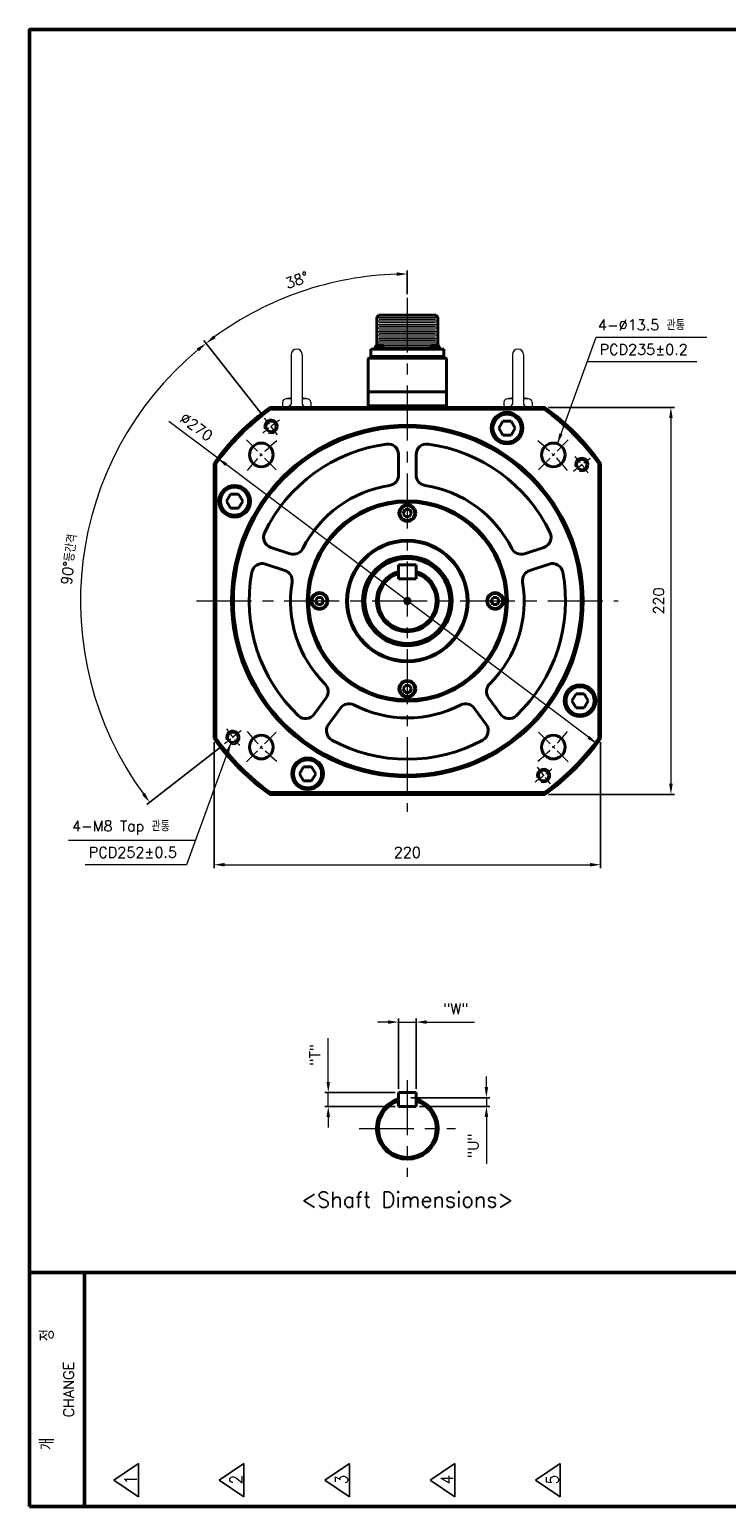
# Model space of a CAD drawing. Header units: inches. Extents: x 0 to 1188, y 0 to 840.
# Tile 1 of 4: x 0 to 397, y 0 to 840. Entities that reach past the tile are written whole.
import ezdxf

# ---------------------------------------------------------------- set-up
doc = ezdxf.new("R2010")
doc.units = ezdxf.units.IN
doc.header["$LTSCALE"] = 0.25
doc.linetypes.add('CENTER', pattern=[2, 1.25, -0.25, 0.25, -0.25])
doc.layers.get('0').update_dxf_attribs({"lineweight": 35})
doc.styles.add('GSG1', font='romans.shx', dxfattribs={"bigfont": 'GSG1.shx'})
doc.dimstyles.new('도면 치수', dxfattribs={"dimscale": 0, "dimtxt": 6, "dimasz": 6, "dimexe": 2, "dimexo": 2, "dimgap": 4, "dimtad": 1, "dimdec": 8, "dimdsep": 46, "dimtxsty": 'GSG1', "dimcen": 0, "dimclrd": 3, "dimclre": 3, "dimclrt": 2, "dimadec": 5, "dimazin": 2, "dimtfac": 1, "dimtdec": 8, "dimtmove": 0, "dimatfit": 2, "dimfxl": 0, "dimtolj": 1, "dimtzin": 0, "dimlwd": 15, "dimarcsym": 0})

# ---------------------------------------------------------------- blocks, each defined once
blk = doc.blocks.new('*D12')
at = {"color": 3, "lineweight": 15, "ltscale": 0.5}
for p, q in [((170, 241.5), (170, 266.36)), ((170, 227.5), (170, 235.5)), ((170, 221.5), (170, 215.5))]:
    blk.add_line(p, q, dxfattribs=at)
at = {"color": 3, "lineweight": -2, "ltscale": 0.5}
for p, q in [((208, 235.5), (168, 235.5)), ((208, 227.5), (168, 227.5))]:
    blk.add_line(p, q, dxfattribs=at)
at = {"color": 3, "lineweight": 15, "ltscale": 0.5}
for points in [[(169, 241.5), (171, 241.5), (170, 235.5)], [(169, 221.5), (171, 221.5), (170, 227.5)]]:
    blk.add_solid(points, dxfattribs=at)
at = {"color": 2, "lineweight": 15, "ltscale": 0.5, "insert": (162.43, 256.93), "char_height": 6, "attachment_point": 5, "rotation": 90, "style": 'GSG1'}
blk.add_mtext('\\A1;"T"', dxfattribs=at)
blk = doc.blocks.new('*D13')
at = {"color": 3, "lineweight": -2, "ltscale": 0.5}
for p, q in [((210, 237.5), (210, 277.5)), ((220, 237.5), (220, 277.5))]:
    blk.add_line(p, q, dxfattribs=at)
at = {"color": 3, "lineweight": 15, "ltscale": 0.5}
for p, q in [((204, 275.5), (198, 275.5)), ((210, 275.5), (220, 275.5)), ((226, 275.5), (253.14, 275.5))]:
    blk.add_line(p, q, dxfattribs=at)
for points in [[(204, 276.5), (204, 274.5), (210, 275.5)], [(226, 276.5), (226, 274.5), (220, 275.5)]]:
    blk.add_solid(points, dxfattribs=at)
at = {"color": 2, "lineweight": 15, "ltscale": 0.5, "insert": (242.57, 283.07), "char_height": 6, "attachment_point": 5, "style": 'GSG1'}
blk.add_mtext('\\A1;"W"', dxfattribs=at)
blk = doc.blocks.new('*D14')
at = {"color": 3, "lineweight": 15, "ltscale": 0.5}
for p, q in [((260, 238.5), (260, 244.5)), ((260, 232.5), (260, 227.5)), ((260, 221.5), (260, 194.93))]:
    blk.add_line(p, q, dxfattribs=at)
at = {"color": 3, "lineweight": -2, "ltscale": 0.5}
for p, q in [((217, 232.5), (262, 232.5)), ((222, 227.5), (262, 227.5))]:
    blk.add_line(p, q, dxfattribs=at)
at = {"color": 3, "lineweight": 15, "ltscale": 0.5}
for points in [[(259, 238.5), (261, 238.5), (260, 232.5)], [(259, 221.5), (261, 221.5), (260, 227.5)]]:
    blk.add_solid(points, dxfattribs=at)
at = {"color": 2, "lineweight": 15, "ltscale": 0.5, "insert": (252.43, 205.21), "char_height": 6, "attachment_point": 5, "rotation": 90, "style": 'GSG1'}
blk.add_mtext('\\A1;"U"', dxfattribs=at)
blk = doc.blocks.new('*D15')
at = {"color": 3, "lineweight": -2, "ltscale": 0.5}
for p, q in [((295.26, 625), (367, 625)), ((295.26, 405), (367, 405))]:
    blk.add_line(p, q, dxfattribs=at)
at = {"color": 3, "lineweight": 15, "ltscale": 0.5}
blk.add_line((365, 619), (365, 411), dxfattribs=at)
for points in [[(364, 619), (366, 619), (365, 625)], [(364, 411), (366, 411), (365, 405)]]:
    blk.add_solid(points, dxfattribs=at)
at = {"color": 2, "lineweight": 15, "ltscale": 0.5, "insert": (358, 515), "char_height": 6, "attachment_point": 5, "rotation": 90, "style": 'GSG1'}
blk.add_mtext('\\A1;220', dxfattribs=at)
blk = doc.blocks.new('*D16')
at = {"color": 3, "lineweight": -2, "ltscale": 0.5}
for p, q in [((105, 434.74), (105, 363)), ((325, 434.74), (325, 363))]:
    blk.add_line(p, q, dxfattribs=at)
at = {"color": 3, "lineweight": 15, "ltscale": 0.5}
blk.add_line((111, 365), (319, 365), dxfattribs=at)
for points in [[(111, 366), (111, 364), (105, 365)], [(319, 366), (319, 364), (325, 365)]]:
    blk.add_solid(points, dxfattribs=at)
at = {"color": 2, "lineweight": 15, "ltscale": 0.5, "insert": (215, 372), "char_height": 6, "attachment_point": 5, "style": 'GSG1'}
blk.add_mtext('\\A1;220', dxfattribs=at)
blk = doc.blocks.new('*D17')
at = {"color": 3, "lineweight": -2, "ltscale": 0.5}
for p, q in [((215, 689.5), (215, 703)), ((132.5, 620.59), (99.26, 663.15))]:
    blk.add_line(p, q, dxfattribs=at)
at = {"color": 3, "lineweight": 15, "ltscale": 0.5}
blk.add_arc((215, 515), 186, 91.84833, 126.15167, dxfattribs=at)
for points in [[(208.98, 701.9), (209.02, 699.9), (215, 701)], [(105.88, 664.39), (104.67, 665.99), (100.49, 661.57)]]:
    blk.add_solid(points, dxfattribs=at)
at = {"color": 2, "lineweight": 15, "ltscale": 0.5, "insert": (152.17, 697.49), "char_height": 6, "attachment_point": 5, "rotation": 19, "style": 'GSG1'}
blk.add_mtext('\\A1;38°', dxfattribs=at)
blk = doc.blocks.new('*D18')
at = {"color": 3, "lineweight": -2, "ltscale": 0.5}
for p, q in [((132.5, 620.59), (99.26, 663.15)), ((109.41, 432.5), (66.85, 399.26))]:
    blk.add_line(p, q, dxfattribs=at)
at = {"color": 3, "lineweight": 15, "ltscale": 0.5}
blk.add_arc((215, 515), 186, 129.84833, 216.15167, dxfattribs=at)
for points in [[(95.19, 658.58), (96.45, 657.02), (100.49, 661.57)], [(65.61, 405.88), (64.01, 404.67), (68.43, 400.49)]]:
    blk.add_solid(points, dxfattribs=at)
at = {"color": 2, "lineweight": 15, "ltscale": 0.5, "insert": (22.58, 538.63), "char_height": 6, "attachment_point": 5, "rotation": 83, "style": 'GSG1'}
blk.add_mtext('\\A1;90°등간격', dxfattribs=at)
blk = doc.blocks.new('*D19')
at = {"color": 3, "lineweight": 15, "ltscale": 0.5}
for p, q in [((107.11, 596.15), (79.25, 617.1)), ((318.09, 437.46), (111.91, 592.54))]:
    blk.add_line(p, q, dxfattribs=at)
for points in [[(112.51, 593.34), (111.31, 591.74), (107.11, 596.15)], [(318.69, 438.26), (317.49, 436.66), (322.89, 433.85)]]:
    blk.add_solid(points, dxfattribs=at)
at = {"color": 2, "lineweight": 15, "ltscale": 0.5, "insert": (94.99, 614.02), "char_height": 6, "attachment_point": 5, "rotation": 323.05117, "style": 'GSG1'}
blk.add_mtext('\\A1;∅270', dxfattribs=at)

msp = doc.modelspace()

# ---------------------------------------------------------------- linework, layer by layer
at = {"color": 3, "linetype": 'CENTER', "lineweight": 15, "ltscale": 100}
for p, q in [((214.99999738, 687.4999995), (214.99999738, 394.9999995)), ((94.99999738, 514.9999995), (334.99999738, 514.9999995)), ((214.99999738, 242.4999995), (214.99999738, 187.4999995)), ((187.49999738, 214.9999995), (242.49999738, 214.9999995))]:
    msp.add_line(p, q, dxfattribs=at)
at = {"lineweight": 40}
for p, q in [((197.69999738, 676.4999995), (198.69999738, 677.4999995)), ((197.69999738, 676.4999995), (197.69999738, 660.50956613)), ((198.69999738, 677.4999995), (231.29999738, 677.4999995)), ((231.29999738, 677.4999995), (232.29999738, 676.4999995)), ((232.29999738, 676.4999995), (232.29999738, 660.50956613)), ((235.74999738, 658.1999995), (194.24999738, 658.1999995)), ((194.24999738, 653.9999995), (194.24999738, 658.1999995)), ((196.49999738, 658.1999995), (201.69999738, 658.1999995)), ((235.74999738, 658.1999995), (235.74999738, 653.9999995)), ((192.74999738, 652.4999995), (192.74999738, 625.9999995)), ((236.74999738, 652.9999995), (193.24999738, 652.9999995)), ((235.74999738, 653.9999995), (194.24999738, 653.9999995)), ((194.24999738, 653.9999995), (194.24999738, 652.9999995)), ((235.74999738, 652.9999995), (194.24999738, 652.9999995)), ((235.74999738, 653.9999995), (235.74999738, 652.9999995)), ((237.24999738, 652.4999995), (237.24999738, 625.9999995)), ((237.24999738, 633.9999995), (192.74999738, 633.9999995)), ((136.73761816, 624.9999995), (293.26237659, 624.9999995)), ((136.73761816, 624.9999995), (137.05771104, 623.9999995)), ((137.05771104, 623.9999995), (292.94228372, 623.9999995)), ((237.24999738, 625.9999995), (192.74999738, 625.9999995)), ((237.24999738, 625.9999995), (192.74999738, 625.9999995)), ((192.74999738, 625.9999995), (192.74999738, 624.9999995)), ((237.24999738, 625.9999995), (237.24999738, 624.9999995)), ((293.26237659, 624.9999995), (292.94228372, 623.9999995)), ((269.4405963, 617.29388283), (267.13119522, 613.29388283)), ((267.13119522, 613.29388283), (269.4405963, 609.29388283)), ((274.05939845, 617.29388283), (269.4405963, 617.29388283)), ((276.36879953, 613.29388283), (274.05939845, 617.29388283)), ((274.05939845, 609.29388283), (276.36879953, 613.29388283)), ((269.4405963, 609.29388283), (274.05939845, 609.29388283)), ((209.99999738, 598.27664688), (209.99999738, 586.66065816)), ((219.99999738, 598.27664688), (219.99999738, 586.66065816)), ((104.99999738, 593.26237871), (104.99999738, 436.73762028)), ((104.99999738, 593.26237871), (105.99999738, 592.94228584)), ((105.99999738, 592.94228584), (105.99999738, 437.05771316)), ((324.99999738, 593.26237871), (323.99999738, 592.94228584)), ((323.99999738, 592.94228584), (323.99999738, 437.05771316)), ((324.99999738, 593.26237871), (324.99999738, 436.73762028)), ((114.39671297, 575.7499995), (112.08731189, 571.7499995)), ((112.08731189, 571.7499995), (114.39671297, 567.7499995)), ((119.01551512, 575.7499995), (114.39671297, 575.7499995)), ((121.3249162, 571.7499995), (119.01551512, 575.7499995)), ((119.01551512, 567.7499995), (121.3249162, 571.7499995)), ((114.39671297, 567.7499995), (119.01551512, 567.7499995)), ((213.84529684, 566.9999995), (212.6905963, 564.9999995)), ((212.6905963, 564.9999995), (213.84529684, 562.9999995)), ((216.15469792, 566.9999995), (213.84529684, 566.9999995)), ((213.84529684, 562.9999995), (216.15469792, 562.9999995)), ((217.30939845, 564.9999995), (216.15469792, 566.9999995)), ((216.15469792, 562.9999995), (217.30939845, 564.9999995)), ((137.3442842, 545.48918135), (148.39174597, 541.89964343)), ((292.65571056, 545.48918135), (281.60824879, 541.89964343)), ((134.25411425, 535.97861619), (145.30157602, 532.38907827)), ((209.99999738, 527.4999995), (209.99999738, 535.4999995)), ((209.99999738, 535.4999995), (219.99999738, 535.4999995)), ((219.99999738, 527.4999995), (219.99999738, 535.4999995)), ((295.7458805, 535.97861619), (284.69841873, 532.38907827)), ((209.99999738, 527.4999995), (219.99999738, 527.4999995)), ((163.84529684, 516.9999995), (162.6905963, 514.9999995)), ((162.6905963, 514.9999995), (163.84529684, 512.9999995)), ((166.15469792, 516.9999995), (163.84529684, 516.9999995)), ((163.84529684, 512.9999995), (166.15469792, 512.9999995)), ((167.30939845, 514.9999995), (166.15469792, 516.9999995)), ((166.15469792, 512.9999995), (167.30939845, 514.9999995)), ((263.84529684, 516.9999995), (262.6905963, 514.9999995)), ((262.6905963, 514.9999995), (263.84529684, 512.9999995)), ((266.15469792, 516.9999995), (263.84529684, 516.9999995)), ((263.84529684, 512.9999995), (266.15469792, 512.9999995)), ((267.30939845, 514.9999995), (266.15469792, 516.9999995)), ((266.15469792, 512.9999995), (267.30939845, 514.9999995)), ((213.84529684, 466.9999995), (212.6905963, 464.9999995)), ((212.6905963, 464.9999995), (213.84529684, 462.9999995)), ((216.15469792, 466.9999995), (213.84529684, 466.9999995)), ((213.84529684, 462.9999995), (216.15469792, 462.9999995)), ((217.30939845, 464.9999995), (216.15469792, 466.9999995)), ((216.15469792, 462.9999995), (217.30939845, 464.9999995)), ((310.98447963, 462.2499995), (308.67507855, 458.2499995)), ((315.60328178, 462.2499995), (310.98447963, 462.2499995)), ((317.91268286, 458.2499995), (315.60328178, 462.2499995)), ((162.00612721, 450.56670279), (168.83383407, 459.96423507)), ((170.09629715, 444.68885026), (176.92400402, 454.08638255)), ((259.9036976, 444.68885026), (253.07599074, 454.08638255)), ((267.99386754, 450.56670279), (261.16616068, 459.96423507)), ((308.67507855, 458.2499995), (310.98447963, 454.2499995)), ((310.98447963, 454.2499995), (315.60328178, 454.2499995)), ((315.60328178, 454.2499995), (317.91268286, 458.2499995)), ((104.99999738, 436.73762028), (105.99999738, 437.05771316)), ((323.99999738, 437.05771316), (324.99999738, 436.73762028)), ((155.9405963, 420.70611617), (153.63119522, 416.70611617)), ((160.55939845, 420.70611617), (155.9405963, 420.70611617)), ((162.86879953, 416.70611617), (160.55939845, 420.70611617)), ((153.63119522, 416.70611617), (155.9405963, 412.70611617)), ((155.9405963, 412.70611617), (160.55939845, 412.70611617)), ((160.55939845, 412.70611617), (162.86879953, 416.70611617)), ((137.05771104, 405.9999995), (136.73761816, 404.9999995)), ((136.73761816, 404.9999995), (293.26237659, 404.9999995)), ((137.05771104, 405.9999995), (292.94228372, 405.9999995)), ((293.26237659, 404.9999995), (292.94228372, 405.9999995)), ((209.99999738, 227.4999995), (209.99999738, 235.4999995)), ((209.99999738, 235.4999995), (219.99999738, 235.4999995)), ((219.99999738, 227.4999995), (219.99999738, 235.4999995)), ((209.99999738, 227.4999995), (219.99999738, 227.4999995))]:
    msp.add_line(p, q, dxfattribs=at)
at = {"lineweight": 15}
for p, q in [((197.69999738, 676.2999995), (232.29999738, 676.2999995)), ((197.69999738, 674.2999995), (232.29999738, 674.2999995)), ((197.69999738, 672.2999995), (232.29999738, 672.2999995)), ((198.99999738, 675.2999995), (230.99999738, 675.2999995)), ((198.99999738, 673.2999995), (230.99999738, 673.2999995)), ((197.69999738, 670.2999995), (232.29999738, 670.2999995)), ((197.69999738, 668.2999995), (232.29999738, 668.2999995)), ((197.69999738, 666.2999995), (232.29999738, 666.2999995)), ((197.69999738, 664.2999995), (232.29999738, 664.2999995)), ((198.99999738, 671.2999995), (230.99999738, 671.2999995)), ((198.99999738, 669.2999995), (230.99999738, 669.2999995)), ((198.99999738, 667.2999995), (230.99999738, 667.2999995)), ((198.99999738, 665.2999995), (230.99999738, 665.2999995)), ((197.69999738, 662.2999995), (232.29999738, 662.2999995)), ((198.99999738, 663.2999995), (230.99999738, 663.2999995)), ((198.99999738, 661.2999995), (230.99999738, 661.2999995)), ((200.82551992, 660.2999995), (229.17447484, 660.2999995)), ((201.51054544, 659.2999995), (228.48944931, 659.2999995))]:
    msp.add_line(p, q, dxfattribs=at)
at = {"color": 0, "lineweight": 40}
for p, q in [((196.49999738, 658.6999995), (201.69999738, 658.6999995)), ((196.49999738, 658.6999995), (196.49999738, 658.1999995)), ((198.69999738, 660.6999995), (198.25122822, 660.6999995)), ((198.69999738, 660.6999995), (198.69999738, 659.6999995)), ((199.49999738, 659.6999995), (198.69999738, 659.6999995)), ((199.49999738, 660.6999995), (199.49999738, 659.6999995)), ((199.94876653, 660.6999995), (199.49999738, 660.6999995)), ((201.69999738, 658.6999995), (201.69999738, 658.1999995)), ((228.29999738, 658.6999995), (233.49999738, 658.6999995)), ((228.29999738, 658.6999995), (228.29999738, 658.1999995)), ((230.49999738, 660.6999995), (230.05122822, 660.6999995)), ((230.49999738, 660.6999995), (230.49999738, 659.6999995)), ((231.29999738, 659.6999995), (230.49999738, 659.6999995)), ((231.29999738, 660.6999995), (231.29999738, 659.6999995)), ((231.74876653, 660.6999995), (231.29999738, 660.6999995)), ((233.49999738, 658.6999995), (233.49999738, 658.1999995))]:
    msp.add_line(p, q, dxfattribs=at)
at = {"color": 7, "lineweight": 15, "ltscale": 40}
for p, q in [((148.84999738, 655.1499995), (148.84999738, 626.9999995)), ((155.14999738, 655.1499995), (155.14999738, 626.9999995)), ((274.84999738, 655.1499995), (274.84999738, 626.9999995)), ((281.14999738, 655.1499995), (281.14999738, 626.9999995)), ((143.99999738, 627.9999995), (143.99999738, 624.9999995)), ((148.84999738, 629.9999995), (145.99999738, 629.9999995)), ((157.99999738, 629.9999995), (155.14999738, 629.9999995)), ((159.99999738, 627.9999995), (159.99999738, 624.9999995)), ((269.99999738, 627.9999995), (269.99999738, 624.9999995)), ((274.84999738, 629.9999995), (271.99999738, 629.9999995)), ((283.99999738, 629.9999995), (281.14999738, 629.9999995)), ((285.99999738, 627.9999995), (285.99999738, 624.9999995))]:
    msp.add_line(p, q, dxfattribs=at)
at = {"color": 3, "linetype": 'Continuous', "lineweight": 15}
for p, q in [((379.65940247, 650.9999995), (317.34451208, 650.9999995)), ((22.17007233, 378.9999995), (94.44507944, 378.9999995))]:
    msp.add_line(p, q, dxfattribs=at)
at = {"color": 3, "linetype": 'CENTER', "lineweight": 15, "ltscale": 20}
for p, q in [((141.12062034, 609.56128993), (133.73268263, 619.01741897)), ((309.56128781, 588.87937653), (319.01741685, 596.26731424)), ((120.43870694, 441.12062246), (110.9825779, 433.73268475)), ((288.87937442, 420.43870906), (296.26731212, 410.98258002))]:
    msp.add_line(p, q, dxfattribs=at)
at = {"color": 3, "linetype": 'CENTER', "lineweight": 15, "ltscale": 30}
for p, q in [((140.40023196, 589.59976491), (123.42966921, 606.57032766)), ((289.59976279, 589.59976491), (306.57032554, 606.57032766)), ((140.40023196, 440.40023408), (123.42966921, 423.42967133)), ((289.59976279, 440.40023408), (306.57032554, 423.42967133))]:
    msp.add_line(p, q, dxfattribs=at)
at = {"lineweight": 50}
for p, q in [((-0.00000262, 132.9999995), (1187.99999738, 132.9999995)), ((31.19999738, 132.9999995), (31.19999738, -0.0000005))]:
    msp.add_line(p, q, dxfattribs=at)
at = {"lineweight": -3}
for p, q in [((47.99999738, 14.9999995), (61.99999738, 24.4999995)), ((61.99999738, 24.4999995), (61.99999738, 5.4999995)), ((107.99999738, 14.9999995), (121.99999738, 24.4999995)), ((121.99999738, 24.4999995), (121.99999738, 5.4999995)), ((167.99999738, 14.9999995), (181.99999738, 24.4999995)), ((181.99999738, 24.4999995), (181.99999738, 5.4999995)), ((227.99999738, 14.9999995), (241.99999738, 24.4999995)), ((241.99999738, 24.4999995), (241.99999738, 5.4999995)), ((287.99999738, 14.9999995), (301.99999738, 24.4999995)), ((301.99999738, 24.4999995), (301.99999738, 5.4999995)), ((47.99999738, 14.9999995), (61.99999738, 5.4999995)), ((107.99999738, 14.9999995), (121.99999738, 5.4999995)), ((167.99999738, 14.9999995), (181.99999738, 5.4999995)), ((227.99999738, 14.9999995), (241.99999738, 5.4999995)), ((287.99999738, 14.9999995), (301.99999738, 5.4999995))]:
    msp.add_line(p, q, dxfattribs=at)
at = {"color": 1, "lineweight": 50}
msp.add_lwpolyline([(-0.00000262, -0.0000005), (1187.99999738, -0.0000005), (1187.99999738, 839.9999995), (-0.00000262, 839.9999995)], close=True, dxfattribs=at)
at = {"lineweight": 40}
for centre, radius in [((271.74999738, 613.29388283), 9), ((214.99999738, 514.9999995), 100), ((214.99999738, 514.9999995), 99), ((137.42665149, 614.28935445), 3), ((271.74999738, 613.29388283), 8), ((131.91495059, 598.08504629), 6.75), ((298.08504417, 598.08504629), 6.75), ((314.28935233, 592.57334539), 3), ((116.70611405, 571.7499995), 9), ((116.70611405, 571.7499995), 8), ((214.99999738, 514.9999995), 57), ((214.99999738, 514.9999995), 56.5), ((214.99999738, 514.9999995), 56.2), ((214.99999738, 564.9999995), 4.75), ((214.99999738, 564.9999995), 4.25), ((214.99999738, 514.9999995), 34.54595535), ((214.99999738, 514.9999995), 34), ((214.99999738, 514.9999995), 25.5), ((214.99999738, 514.9999995), 24.9), ((214.99999738, 514.9999995), 24.17205953), ((164.99999738, 514.9999995), 4.75), ((164.99999738, 514.9999995), 4.25), ((264.99999738, 514.9999995), 4.75), ((264.99999738, 514.9999995), 4.25), ((214.99999738, 464.9999995), 4.75), ((214.99999738, 464.9999995), 4.25), ((313.29388071, 458.2499995), 9), ((313.29388071, 458.2499995), 8), ((115.71064242, 437.4266536), 3), ((131.91495059, 431.91495271), 6.75), ((298.08504417, 431.91495271), 6.75), ((158.24999738, 416.70611617), 9), ((158.24999738, 416.70611617), 8), ((292.57334327, 415.71064454), 3)]:
    msp.add_circle(centre, radius, dxfattribs=at)
at = {"color": 7, "lineweight": 40}
msp.add_circle((214.99999738, 514.9999995), 1.5, dxfattribs=at)
at = {"color": 7, "lineweight": 15, "ltscale": 40}
for centre, radius, start, end in [((151.99999738, 655.1499995), 3.15, 0, 180), ((277.99999738, 655.1499995), 3.15, 0, 180), ((151.99999738, 595.97230858), 34.5526229, 95.2306490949, 100), ((151.99999738, 595.97230858), 34.5526229, 80, 84.7693509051), ((277.99999738, 595.97230858), 34.5526229, 95.2306490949, 100), ((277.99999738, 595.97230858), 34.5526229, 80, 84.7693509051), ((145.99999738, 627.9999995), 2, 90, 180), ((147.84999738, 626.9999995), 1, 270, 0), ((156.14999738, 626.9999995), 1, 180, 270), ((157.99999738, 627.9999995), 2, 0, 90), ((271.99999738, 627.9999995), 2, 90, 180), ((273.84999738, 626.9999995), 1, 270, 0), ((282.14999738, 626.9999995), 1, 180, 270), ((283.99999738, 627.9999995), 2, 0, 90)]:
    msp.add_arc(centre, radius, start, end, dxfattribs=at)
at = {"color": 0, "lineweight": 40}
for centre, start, end in [((198.63239076, 658.703665), 100.8094531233, 180.1033351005), ((199.56760399, 658.703665), 359.8966648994, 79.1905468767), ((230.43239076, 658.703665), 100.8094531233, 180.1033351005), ((231.36760399, 658.703665), 359.8966648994, 79.1905468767)]:
    msp.add_arc(centre, 2.03239669, start, end, dxfattribs=at)
at = {"lineweight": 40}
for centre, radius, start, end in [((193.24999738, 652.4999995), 0.5, 90, 180), ((236.74999738, 652.4999995), 0.5, 0, 90), ((214.99999738, 514.9999995), 135, 125.4309446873, 144.5690553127), ((214.99999738, 514.9999995), 134, 125.5673023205, 144.4326976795), ((214.99999738, 514.9999995), 134, 35.5673023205, 54.4326976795), ((214.99999738, 514.9999995), 135, 35.4309446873, 54.5690553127), ((214.99999738, 514.9999995), 90, 97.5246302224, 154.4753697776), ((203.99999738, 598.27664688), 6, 0, 97.5246302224), ((225.99999738, 598.27664688), 6, 82.4753697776, 180), ((214.99999738, 514.9999995), 90, 25.5246302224, 82.4753697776), ((214.99999738, 514.9999995), 66.5, 98.7268561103, 153.2731438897), ((203.99999738, 586.66065816), 6, 278.7268561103, 0), ((225.99999738, 586.66065816), 6, 180, 261.2731438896), ((214.99999738, 514.9999995), 66.5, 26.7268561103, 81.2731438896), ((139.19838616, 551.19552045), 6, 154.4753697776, 252), ((290.80160859, 551.19552045), 6, 288, 25.5246302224), ((150.24584793, 547.60598253), 6, 252, 333.2731438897), ((279.75414682, 547.60598253), 6, 206.7268561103, 288), ((214.99999738, 514.9999995), 90, 169.5246302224, 226.4753697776), ((132.40001229, 530.27227709), 6, 72, 169.5246302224), ((143.44747406, 526.68273917), 6, 350.7268561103, 72), ((214.99999738, 514.9999995), 17.5, 106.601549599, 73.398450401), ((214.99999738, 514.9999995), 16.5, 107.6397013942, 72.3602986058), ((214.99999738, 514.9999995), 90, 313.5246302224, 10.4753697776), ((286.5525207, 526.68273917), 6, 108, 189.2731438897), ((297.59998247, 530.27227709), 6, 10.4753697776, 108), ((214.99999738, 514.9999995), 66.5, 170.7268561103, 225.2731438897), ((214.99999738, 514.9999995), 66.5, 314.7268561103, 9.2731438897), ((163.97973211, 463.49094658), 6, 324, 45.2731438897), ((266.02026265, 463.49094658), 6, 134.7268561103, 216), ((181.77810598, 450.55967103), 6, 62.7268561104, 144), ((214.99999738, 514.9999995), 66.5, 242.7268561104, 297.2731438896), ((248.22188877, 450.55967103), 6, 36, 117.2731438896), ((157.15202524, 454.0934143), 6, 226.4753697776, 324), ((272.84796951, 454.0934143), 6, 216, 313.5246302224), ((214.99999738, 514.9999995), 134, 215.5673023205, 234.4326976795), ((174.95039912, 441.16213875), 6, 144, 241.5246302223), ((255.04959563, 441.16213875), 6, 298.4753697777, 36), ((214.99999738, 514.9999995), 134, 305.5673023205, 324.4326976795), ((214.99999738, 514.9999995), 135, 215.4309446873, 234.5690553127), ((214.99999738, 514.9999995), 90, 241.5246302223, 298.4753697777), ((214.99999738, 514.9999995), 135, 305.4309446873, 324.5690553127), ((214.99999738, 214.9999995), 17.5, 106.601549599, 73.398450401), ((214.99999738, 214.9999995), 16.5, 107.6397013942, 72.3602986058)]:
    msp.add_arc(centre, radius, start, end, dxfattribs=at)
at = {"color": 3, "linetype": 'CENTER', "lineweight": 15, "ltscale": 20}
for start, end in [(125.2713716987, 130.7286283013), (35.2713716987, 40.7286283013), (215.2713716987, 220.7286283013), (305.2713716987, 310.7286283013)]:
    msp.add_arc((214.99999738, 514.9999995), 126, start, end, dxfattribs=at)
at = {"color": 3, "lineweight": 15, "ltscale": 0.5}
for centre in [(137.42665149, 614.28935445), (314.28935233, 592.57334539), (115.71064242, 437.4266536), (292.57334327, 415.71064454)]:
    msp.add_arc(centre, 4, 250, 200, dxfattribs=at)
at = {"color": 3, "linetype": 'CENTER', "lineweight": 15, "ltscale": 30}
for start, end in [(129.1459701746, 140.8540298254), (39.1459701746, 50.8540298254), (219.1459701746, 230.8540298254), (309.1459701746, 320.8540298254)]:
    msp.add_arc((214.99999738, 514.9999995), 117.5, start, end, dxfattribs=at)

# ---------------------------------------------------------------- texts
at = {"color": 2, "linetype": 'Continuous', "lineweight": 15, "attachment_point": 4, "style": 'GSG1'}
for s, insert, char_height, width in [('4-∅13.5 관통', (323.44009536, 671.9999995), 5.999999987, 66.5905719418), ('PCD235±0.2', (324.44009536, 657.9999995), 5.999999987, 84.8088847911), ('4-M8 Tap 관통', (24.17007233, 385.9999995), 5.9999999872, 73.677545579), ('PCD252±0.5', (33.74845411, 371.9999995), 5.999999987, 73.677545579)]:
    msp.add_mtext(s, dxfattribs=dict(at, insert=insert, char_height=char_height, width=width))
at = {"color": 2, "lineweight": -3, "insert": (214.99999738, 174.4999995), "char_height": 8.75, "width": 229.6336868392, "attachment_point": 5, "style": 'GSG1'}
msp.add_mtext('<Shaft Dimensions>', dxfattribs=at)
at = {"lineweight": -3, "attachment_point": 5, "rotation": 90, "style": 'GSG1'}
for s, insert, char_height, width in [('{\\C2;개          정\\P\\H0.75x;CHANGE}', (15.59999738, 66.4999995), 8.0000036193, 132.2968598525), ('\\A1;{\\W0.9;\\T0.9;1}', (57.54999738, 14.9999995), 7, 10), ('\\A1;{\\W0.9;\\T0.9;2}', (117.54999738, 14.9999995), 7, 10), ('\\A1;{\\W0.9;\\T0.9;3}', (177.54999738, 14.9999995), 7, 10), ('\\A1;{\\W0.9;\\T0.9;4}', (237.54999738, 14.9999995), 7, 10), ('\\A1;{\\W0.9;\\T0.9;5}', (297.54999738, 14.9999995), 7, 10)]:
    msp.add_mtext(s, dxfattribs=dict(at, insert=insert, char_height=char_height, width=width))

# ---------------------------------------------------------------- dimensions: what is measured, and where the dimension line sits
at = {"lineweight": 15, "ltscale": 0.5}
dim = msp.add_angular_dim_2l(base=(174.21417328, 696.47318361), line1=((141.12062034, 609.56128993), (133.73268263, 619.01741897)), line2=((214.99999738, 687.4999995), (214.99999738, 394.9999995)), dimstyle='도면 치수', override={"dimscale": 1}, dxfattribs=at)
dim.commit()
dim.dimension.update_dxf_attribs({"geometry": '*D17', "text_midpoint": (152.16534357, 697.48508459)})
dim = msp.add_angular_dim_2l(base=(42.54380043, 584.67682587), line1=((120.43870694, 441.12062246), (110.9825779, 433.73268475)), line2=((141.12062034, 609.56128993), (133.73268263, 619.01741897)), text='<>등간격', dimstyle='도면 치수', override={"dimscale": 1}, dxfattribs=at)
dim.commit()
dim.dimension.update_dxf_attribs({"geometry": '*D18', "text_midpoint": (22.58368219, 538.62575227)})
dim = msp.add_diameter_dim_2p(p1=(322.8883115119, 433.8512985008), p2=(107.1116832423, 596.1487004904), dimstyle='도면 치수', override={"dimscale": 1}, dxfattribs=at)
dim.commit()
dim.dimension.update_dxf_attribs({"geometry": '*D19', "text_midpoint": (90.7857267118, 608.4283451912), "dimtype": 163})
dim = msp.add_linear_dim(base=(364.9999973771, 404.9999994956), p1=(293.2623765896, 624.9999994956), p2=(293.2623765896, 404.9999994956), angle=90, dimstyle='도면 치수', override={"dimscale": 1}, dxfattribs=at)
dim.commit()
dim.dimension.update_dxf_attribs({"geometry": '*D15', "text_midpoint": (357.9999973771, 514.9999994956)})
dim = msp.add_linear_dim(base=(324.9999973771, 364.9999994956), p1=(104.9999973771, 436.7376202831), p2=(324.9999973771, 436.7376202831), dimstyle='도면 치수', override={"dimscale": 1}, dxfattribs=at)
dim.commit()
dim.dimension.update_dxf_attribs({"geometry": '*D16', "text_midpoint": (214.9999973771, 371.9999994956)})
dim = msp.add_linear_dim(base=(219.99999738, 275.4999995), p1=(209.99999738, 235.4999995), p2=(219.99999738, 235.4999995), text='"W"', dimstyle='도면 치수', override={"dimscale": 1}, dxfattribs=at)
dim.commit()
dim.dimension.update_dxf_attribs({"geometry": '*D13', "text_midpoint": (242.57142595, 283.07142807)})
for base, p1, p2, text, picture, middle in [((169.99999738, 235.4999995), (209.99999738, 227.4999995), (209.99999738, 235.4999995), '"T"', '*D12', (162.42856881, 256.92857092)), ((259.99999738, 227.4999995), (214.99999738, 232.4999995), (219.99999738, 227.4999995), '"U"', '*D14', (252.42856881, 205.21428521))]:
    dim = msp.add_linear_dim(base=base, p1=p1, p2=p2, angle=90, text=text, dimstyle='도면 치수', override={"dimscale": 1}, dxfattribs=at)
    dim.commit()
    dim.dimension.update_dxf_attribs({"geometry": picture, "text_midpoint": middle})

# ---------------------------------------------------------------- leaders
for points in [[(300.39368013, 604.42797148), (322.44009536, 664.9999995), (385.40937602, 664.9999995)], [(114.68458199, 434.60757574), (89.34949616, 364.9999995), (31.74845411, 364.9999995)]]:
    msp.add_leader(points, dimstyle='도면 치수', override={"dimscale": 1}, dxfattribs=at)

doc.saveas('drawing.dxf')
